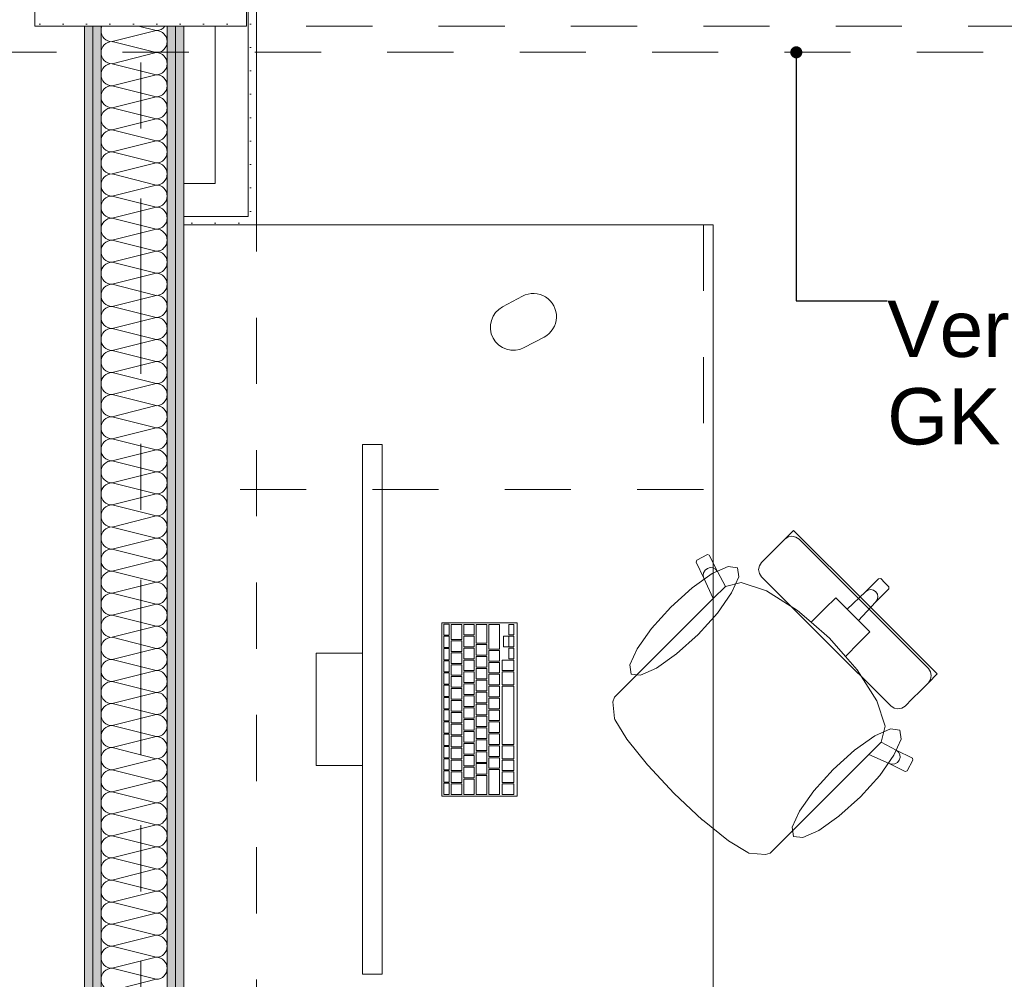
# Model space of a CAD drawing. Header units: metres. Extents: x -4 to 100, y -11 to 17.
# Tile 71 of 256: x 3.95 to 5.43, y 11.55 to 13. Entities that reach past the tile are written whole.
import ezdxf

# ---------------------------------------------------------------- set-up
doc = ezdxf.new("R2010")
doc.units = ezdxf.units.M
doc.header["$MEASUREMENT"] = 0
for name, pattern in [('Strichlinie doppelt', [0.546806, 0.264583, -0.105833, 0.070556, -0.105833]), ('Strichlinie eng', [0.115, 0.075, -0.04]), ('Untersicht', [0.1, 0.075, -0.025])]:
    doc.linetypes.add(name, pattern=pattern)
for name, color, linetype in [('152 - Bemaßung_ Beschriftung.Ausbau', 7, 'Continuous'), ('451 - Universal.Achsen Raster', 7, 'Continuous'), ('607 - Struktur.Stütze', 7, 'Continuous'), ('608 - Struktur.Träger', 7, 'Continuous'), ('650 - Abdeckung.Fußboden Aufbau', 7, 'Continuous'), ('Neubau_152 - Bemaßung_ Beschriftung.Ausbau', 7, 'Continuous'), ('Neubau_606 - Struktur.Wand Innen Ausbau', 7, 'Continuous'), ('Neubau_653 - Abdeckung.TB Verkofferung', 7, 'Continuous'), ('Neubau_701 - Einrichtung.Möbel', 7, 'Continuous')]:
    doc.layers.add(name, color=color, linetype=linetype)
doc.styles.add('ERSTELLTER_STIL_2', font='txt')
doc.dimstyles.new('ERSTELLTER_STIL__3', dxfattribs={"dimtxt": 0.1, "dimasz": 0.0532, "dimexe": 0.18, "dimexo": 0.0625, "dimgap": 0, "dimtad": 1, "dimzin": 0, "dimdsep": 46, "dimtxsty": 'ERSTELLTER_STIL_2', "dimblk": 'ARROWHEAD_2', "dimblk1": 'ARROWHEAD_2', "dimblk2": 'ARROWHEAD_2', "dimcen": 0.09, "dimse1": 1, "dimse2": 1, "dimclrd": 7, "dimclre": 7, "dimclrt": 7, "dimazin": 0, "dimtfac": 1, "dimtdec": 4, "dimtmove": 0, "dimatfit": 3, "dimfxl": 1, "dimtolj": 1, "dimtzin": 0, "dimarcsym": 0})
doc.dimstyles.new('ERSTELLTER_STIL__5', dxfattribs={"dimtxt": 0.1, "dimasz": 0.0532, "dimexe": 0.18, "dimexo": 0.0625, "dimgap": 0, "dimtad": 1, "dimtih": 1, "dimtoh": 1, "dimzin": 0, "dimdsep": 46, "dimtxsty": 'ERSTELLTER_STIL_2', "dimblk": 'ARROWHEAD_2', "dimblk1": 'ARROWHEAD_2', "dimblk2": 'ARROWHEAD_2', "dimcen": 0.09, "dimse1": 1, "dimse2": 1, "dimclrd": 7, "dimclre": 7, "dimclrt": 7, "dimazin": 0, "dimtfac": 1, "dimtdec": 4, "dimtmove": 0, "dimatfit": 3, "dimfxl": 1, "dimtolj": 1, "dimtzin": 0, "dimarcsym": 0})
doc.dimstyles.new('ERSTELLTER_STIL__8', dxfattribs={"dimtxt": 0.18, "dimasz": 0.03648, "dimexe": 0.18, "dimexo": 0.0625, "dimgap": 0, "dimtad": 0, "dimtih": 1, "dimtoh": 1, "dimdec": 4, "dimzin": 0, "dimdsep": 46, "dimcen": 0.09, "dimadec": 0, "dimazin": 0, "dimtfac": 1, "dimtdec": 4, "dimtmove": 0, "dimatfit": 3, "dimldrblk": 'ARROWHEAD_11', "dimfxl": 1, "dimtolj": 1, "dimtzin": 0, "dimarcsym": 0})
pattern_1 = [(45, (0, 0), (-0.01767767, 0.01767767), [0, -0.025])]

# ---------------------------------------------------------------- blocks, each defined once
blk = doc.blocks.new('*X29')
at = {"layer": 'Neubau_606 - Struktur.Wand Innen Ausbau', "color": 7, "linetype": 'Continuous', "lineweight": 5}
for p, q in [((4.1267, 12.99), (4.1533, 12.9833)), ((4.0867, 12.9667), (4.1533, 12.9833)), ((4.0867, 12.9667), (4.1533, 12.95)), ((4.0867, 12.9333), (4.1533, 12.95)), ((4.0867, 12.9333), (4.1533, 12.9167)), ((4.0867, 12.9), (4.1533, 12.9167)), ((4.0867, 12.9), (4.1533, 12.8833)), ((4.0867, 12.8667), (4.1533, 12.8833)), ((4.0867, 12.8667), (4.1533, 12.85)), ((4.0867, 12.8333), (4.1533, 12.85)), ((4.0867, 12.8333), (4.1533, 12.8167)), ((4.0867, 12.8), (4.1533, 12.8167)), ((4.0867, 12.8), (4.1533, 12.7833)), ((4.0867, 12.7667), (4.1533, 12.7833)), ((4.0867, 12.7667), (4.1533, 12.75)), ((4.0867, 12.7333), (4.1533, 12.75)), ((4.0867, 12.7333), (4.1533, 12.7167)), ((4.0867, 12.7), (4.1533, 12.7167)), ((4.0867, 12.7), (4.1533, 12.6833)), ((4.0867, 12.6667), (4.1533, 12.6833)), ((4.0867, 12.6667), (4.1533, 12.65)), ((4.0867, 12.6333), (4.1533, 12.65)), ((4.0867, 12.6333), (4.1533, 12.6167)), ((4.0867, 12.6), (4.1533, 12.6167)), ((4.0867, 12.6), (4.1533, 12.5833)), ((4.0867, 12.5667), (4.1533, 12.5833)), ((4.0867, 12.5667), (4.1533, 12.55)), ((4.0867, 12.5333), (4.1533, 12.55)), ((4.0867, 12.5333), (4.1533, 12.5167)), ((4.0867, 12.5), (4.1533, 12.5167)), ((4.0867, 12.5), (4.1533, 12.4833)), ((4.0867, 12.4667), (4.1533, 12.4833)), ((4.0867, 12.4667), (4.1533, 12.45)), ((4.0867, 12.4333), (4.1533, 12.45)), ((4.0867, 12.4333), (4.1533, 12.4167)), ((4.0867, 12.4), (4.1533, 12.4167)), ((4.0867, 12.4), (4.1533, 12.3833)), ((4.0867, 12.3667), (4.1533, 12.3833)), ((4.0867, 12.3667), (4.1533, 12.35)), ((4.0867, 12.3333), (4.1533, 12.35)), ((4.0867, 12.3333), (4.1533, 12.3167)), ((4.0867, 12.3), (4.1533, 12.3167)), ((4.0867, 12.3), (4.1533, 12.2833)), ((4.0867, 12.2667), (4.1533, 12.2833)), ((4.0867, 12.2667), (4.1533, 12.25)), ((4.0867, 12.2333), (4.1533, 12.25)), ((4.0867, 12.2333), (4.1533, 12.2167)), ((4.0867, 12.2), (4.1533, 12.2167)), ((4.0867, 12.2), (4.1533, 12.1833)), ((4.0867, 12.1667), (4.1533, 12.1833)), ((4.0867, 12.1667), (4.1533, 12.15)), ((4.0867, 12.1333), (4.1533, 12.15)), ((4.0867, 12.1333), (4.1533, 12.1167)), ((4.0867, 12.1), (4.1533, 12.1167)), ((4.0867, 12.1), (4.1533, 12.0833)), ((4.0867, 12.0667), (4.1533, 12.0833)), ((4.0867, 12.0667), (4.1533, 12.05)), ((4.0867, 12.0333), (4.1533, 12.05)), ((4.0867, 12.0333), (4.1533, 12.0167)), ((4.0867, 12), (4.1533, 12.0167)), ((4.0867, 12), (4.1533, 11.9833)), ((4.0867, 11.9667), (4.1533, 11.9833)), ((4.0867, 11.9667), (4.1533, 11.95)), ((4.0867, 11.9333), (4.1533, 11.95)), ((4.0867, 11.9333), (4.1533, 11.9167)), ((4.0867, 11.9), (4.1533, 11.9167)), ((4.0867, 11.9), (4.1533, 11.8833)), ((4.0867, 11.8667), (4.1533, 11.8833)), ((4.0867, 11.8667), (4.1533, 11.85)), ((4.0867, 11.8333), (4.1533, 11.85)), ((4.0867, 11.8333), (4.1533, 11.8167)), ((4.0867, 11.8), (4.1533, 11.8167)), ((4.0867, 11.8), (4.1533, 11.7833)), ((4.0867, 11.7667), (4.1533, 11.7833)), ((4.0867, 11.7667), (4.1533, 11.75)), ((4.0867, 11.7333), (4.1533, 11.75)), ((4.0867, 11.7333), (4.1533, 11.7167)), ((4.0867, 11.7), (4.1533, 11.7167)), ((4.0867, 11.7), (4.1533, 11.6833)), ((4.0867, 11.6667), (4.1533, 11.6833)), ((4.0867, 11.6667), (4.1533, 11.65)), ((4.0867, 11.6333), (4.1533, 11.65)), ((4.0867, 11.6333), (4.1533, 11.6167)), ((4.0867, 11.6), (4.1533, 11.6167)), ((4.0867, 11.6), (4.1533, 11.5833)), ((4.0867, 11.5667), (4.1533, 11.5833)), ((4.0867, 11.5667), (4.1533, 11.55)), ((4.0867, 11.5333), (4.1533, 11.55))]:
    blk.add_line(p, q, dxfattribs=at)
for centre, start, end in [((4.0867, 12.9833), 156.4883, 180), ((4.1533, 13), 270, 323.0538), ((4.0867, 12.9833), 180, 270), ((4.1533, 12.9667), 0, 90), ((4.0867, 12.95), 90, 180), ((4.1533, 12.9667), 270, 0), ((4.0867, 12.95), 180, 270), ((4.1533, 12.9333), 0, 90), ((4.0867, 12.9167), 90, 180), ((4.1533, 12.9333), 270, 0), ((4.0867, 12.9167), 180, 270), ((4.1533, 12.9), 0, 90), ((4.0867, 12.8833), 90, 180), ((4.1533, 12.9), 270, 0), ((4.0867, 12.8833), 180, 270), ((4.1533, 12.8667), 0, 90), ((4.0867, 12.85), 90, 180), ((4.1533, 12.8667), 270, 0), ((4.0867, 12.85), 180, 270), ((4.1533, 12.8333), 0, 90), ((4.0867, 12.8167), 90, 180), ((4.1533, 12.8333), 270, 0), ((4.0867, 12.8167), 180, 270), ((4.1533, 12.8), 0, 90), ((4.0867, 12.7833), 90, 180), ((4.1533, 12.8), 270, 0), ((4.0867, 12.7833), 180, 270), ((4.1533, 12.7667), 0, 90), ((4.0867, 12.75), 90, 180), ((4.1533, 12.7667), 270, 0), ((4.0867, 12.75), 180, 270), ((4.1533, 12.7333), 0, 90), ((4.0867, 12.7167), 90, 180), ((4.1533, 12.7333), 270, 0), ((4.0867, 12.7167), 180, 270), ((4.1533, 12.7), 0, 90), ((4.0867, 12.6833), 90, 180), ((4.1533, 12.7), 270, 0), ((4.0867, 12.6833), 180, 270), ((4.1533, 12.6667), 0, 90), ((4.0867, 12.65), 90, 180), ((4.1533, 12.6667), 270, 0), ((4.0867, 12.65), 180, 270), ((4.1533, 12.6333), 0, 90), ((4.0867, 12.6167), 90, 180), ((4.1533, 12.6333), 270, 0), ((4.0867, 12.6167), 180, 270), ((4.1533, 12.6), 0, 90), ((4.0867, 12.5833), 90, 180), ((4.1533, 12.6), 270, 0), ((4.0867, 12.5833), 180, 270), ((4.1533, 12.5667), 0, 90), ((4.0867, 12.55), 90, 180), ((4.1533, 12.5667), 270, 0), ((4.0867, 12.55), 180, 270), ((4.1533, 12.5333), 0, 90), ((4.0867, 12.5167), 90, 180), ((4.1533, 12.5333), 270, 0), ((4.0867, 12.5167), 180, 270), ((4.1533, 12.5), 0, 90), ((4.0867, 12.4833), 90, 180), ((4.1533, 12.5), 270, 0), ((4.0867, 12.4833), 180, 270), ((4.1533, 12.4667), 0, 90), ((4.0867, 12.45), 90, 180), ((4.1533, 12.4667), 270, 0), ((4.0867, 12.45), 180, 270), ((4.1533, 12.4333), 0, 90), ((4.0867, 12.4167), 90, 180), ((4.1533, 12.4333), 270, 0), ((4.0867, 12.4167), 180, 270), ((4.1533, 12.4), 0, 90), ((4.0867, 12.3833), 90, 180), ((4.1533, 12.4), 270, 0), ((4.0867, 12.3833), 180, 270), ((4.1533, 12.3667), 0, 90), ((4.0867, 12.35), 90, 180), ((4.1533, 12.3667), 270, 0), ((4.0867, 12.35), 180, 270), ((4.1533, 12.3333), 0, 90), ((4.0867, 12.3167), 90, 180), ((4.1533, 12.3333), 270, 0), ((4.0867, 12.3167), 180, 270), ((4.1533, 12.3), 0, 90), ((4.0867, 12.2833), 90, 180), ((4.1533, 12.3), 270, 0), ((4.0867, 12.2833), 180, 270), ((4.1533, 12.2667), 0, 90), ((4.0867, 12.25), 90, 180), ((4.1533, 12.2667), 270, 0), ((4.0867, 12.25), 180, 270), ((4.1533, 12.2333), 0, 90), ((4.0867, 12.2167), 90, 180), ((4.1533, 12.2333), 270, 0), ((4.0867, 12.2167), 180, 270), ((4.1533, 12.2), 0, 90), ((4.0867, 12.1833), 90, 180), ((4.1533, 12.2), 270, 0), ((4.0867, 12.1833), 180, 270), ((4.1533, 12.1667), 0, 90), ((4.0867, 12.15), 90, 180), ((4.1533, 12.1667), 270, 0), ((4.0867, 12.15), 180, 270), ((4.1533, 12.1333), 0, 90), ((4.0867, 12.1167), 90, 180), ((4.1533, 12.1333), 270, 0), ((4.0867, 12.1167), 180, 270), ((4.1533, 12.1), 0, 90), ((4.0867, 12.0833), 90, 180), ((4.1533, 12.1), 270, 0), ((4.0867, 12.0833), 180, 270), ((4.1533, 12.0667), 0, 90), ((4.0867, 12.05), 90, 180), ((4.1533, 12.0667), 270, 0), ((4.0867, 12.05), 180, 270), ((4.1533, 12.0333), 0, 90), ((4.0867, 12.0167), 90, 180), ((4.1533, 12.0333), 270, 0), ((4.0867, 12.0167), 180, 270), ((4.1533, 12), 0, 90), ((4.0867, 11.9833), 90, 180), ((4.1533, 12), 270, 0), ((4.0867, 11.9833), 180, 270), ((4.1533, 11.9667), 0, 90), ((4.0867, 11.95), 90, 180), ((4.1533, 11.9667), 270, 0), ((4.0867, 11.95), 180, 270), ((4.1533, 11.9333), 0, 90), ((4.0867, 11.9167), 90, 180), ((4.1533, 11.9333), 270, 0), ((4.0867, 11.9167), 180, 270), ((4.1533, 11.9), 0, 90), ((4.0867, 11.8833), 90, 180), ((4.1533, 11.9), 270, 0), ((4.0867, 11.8833), 180, 270), ((4.1533, 11.8667), 0, 90), ((4.0867, 11.85), 90, 180), ((4.1533, 11.8667), 270, 0), ((4.0867, 11.85), 180, 270), ((4.1533, 11.8333), 0, 90), ((4.0867, 11.8167), 90, 180), ((4.1533, 11.8333), 270, 0), ((4.0867, 11.8167), 180, 270), ((4.1533, 11.8), 0, 90), ((4.0867, 11.7833), 90, 180), ((4.1533, 11.8), 270, 0), ((4.0867, 11.7833), 180, 270), ((4.1533, 11.7667), 0, 90), ((4.0867, 11.75), 90, 180), ((4.1533, 11.7667), 270, 0), ((4.0867, 11.75), 180, 270), ((4.1533, 11.7333), 0, 90), ((4.0867, 11.7167), 90, 180), ((4.1533, 11.7333), 270, 0), ((4.0867, 11.7167), 180, 270), ((4.1533, 11.7), 0, 90), ((4.0867, 11.6833), 90, 180), ((4.1533, 11.7), 270, 0), ((4.0867, 11.6833), 180, 270), ((4.1533, 11.6667), 0, 90), ((4.0867, 11.65), 90, 180), ((4.1533, 11.6667), 270, 0), ((4.0867, 11.65), 180, 270), ((4.1533, 11.6333), 0, 90), ((4.0867, 11.6167), 90, 180), ((4.1533, 11.6333), 270, 0), ((4.0867, 11.6167), 180, 270), ((4.1533, 11.6), 0, 90), ((4.0867, 11.5833), 90, 180), ((4.1533, 11.6), 270, 0), ((4.0867, 11.5833), 180, 270), ((4.1533, 11.5667), 0, 90), ((4.0867, 11.55), 90, 180), ((4.1533, 11.5667), 270, 0), ((4.0867, 11.55), 180, 270)]:
    blk.add_arc(centre, 0.0167, start, end, dxfattribs=at)
blk = doc.blocks.new('ARROWHEAD_11')
at = {"color": 0, "linetype": 'Continuous', "lineweight": 0}
blk.add_line((0, 0), (-1, 0), dxfattribs=at)
at = {"color": 0, "linetype": 'Continuous', "lineweight": 0, "const_width": 0.25, "flags": 128}
blk.add_lwpolyline([(-0.125, 0, 1), (0.125, 0, 1)], format="xyb", close=True, dxfattribs=at)
blk = doc.blocks.new('*D318')
at = {"layer": '152 - Bemaßung_ Beschriftung.Ausbau', "color": 7, "linetype": 'Continuous', "lineweight": 5}
for p, q in [((0.225, 15.3025), (0.225, 15.4075)), ((0.2452, 15.39), (0.2048, 15.32)), ((4.0652, 15.39), (4.0248, 15.32)), ((-0.015, 15.355), (0.225, 15.355)), ((0.225, 15.355), (4.045, 15.355))]:
    blk.add_line(p, q, dxfattribs=at)
at = {"layer": '152 - Bemaßung_ Beschriftung.Ausbau', "color": 7, "lineweight": 5, "char_height": 0.1, "attachment_point": 7, "style": 'ERSTELLTER_STIL_2'}
for s, insert in [('\\A1;{\\pql;\\fArial|b0|i0|c0|p38;3,82}', (1.9261, 15.375)), ('\\A1;{\\pql;\\fArial|b0|i0|c0|p38;15}', (3.873, 15.375))]:
    blk.add_mtext(s, dxfattribs=dict(at, insert=insert))
blk = doc.blocks.new('ARROWHEAD_2')
at = {"color": 0, "linetype": 'Continuous', "lineweight": 0}
for p, q in [((-0.378, -0.655), (0.378, 0.655)), ((0, 0), (-1, 0))]:
    blk.add_line(p, q, dxfattribs=at)
blk = doc.blocks.new('*D319')
at = {"layer": '152 - Bemaßung_ Beschriftung.Ausbau', "color": 7, "linetype": 'Continuous', "lineweight": 5}
for p, q in [((4.045, 15.3025), (4.045, 15.4075)), ((4.0652, 15.39), (4.0248, 15.32)), ((4.2152, 15.39), (4.1748, 15.32)), ((0.225, 15.355), (4.045, 15.355)), ((4.045, 15.355), (4.195, 15.355))]:
    blk.add_line(p, q, dxfattribs=at)
blk = doc.blocks.new('*D320')
at = {"layer": '152 - Bemaßung_ Beschriftung.Ausbau', "color": 7, "linetype": 'Continuous', "lineweight": 5}
for p, q in [((4.195, 15.3025), (4.195, 15.4075)), ((7.645, 15.3025), (7.645, 15.4075)), ((4.2152, 15.39), (4.1748, 15.32)), ((7.6652, 15.39), (7.6248, 15.32)), ((4.045, 15.355), (4.195, 15.355)), ((4.195, 15.355), (7.645, 15.355)), ((7.645, 15.355), (7.795, 15.355))]:
    blk.add_line(p, q, dxfattribs=at)
at = {"layer": '152 - Bemaßung_ Beschriftung.Ausbau', "color": 7, "lineweight": 5, "char_height": 0.1, "attachment_point": 7, "style": 'ERSTELLTER_STIL_2'}
for s, insert in [('\\A1;{\\pql;\\fArial|b0|i0|c0|p38;3,45}', (5.7111, 15.375)), ('\\A1;{\\pql;\\fArial|b0|i0|c0|p38;15}', (7.473, 15.375))]:
    blk.add_mtext(s, dxfattribs=dict(at, insert=insert))
blk = doc.blocks.new('*D424')
at = {"layer": '152 - Bemaßung_ Beschriftung.Ausbau', "color": 7, "linetype": 'Continuous', "lineweight": 5}
for p, q in [((-1.71, 13.4752), (-1.64, 13.4348)), ((-1.675, 8.2275), (-1.675, 13.455)), ((-1.71, 8.2477), (-1.64, 8.2073)), ((-1.6225, 8.2275), (-1.7275, 8.2275)), ((-1.675, 8.0775), (-1.675, 8.2275))]:
    blk.add_line(p, q, dxfattribs=at)
at = {"layer": '152 - Bemaßung_ Beschriftung.Ausbau', "color": 7, "lineweight": 5, "insert": (-1.6756, 10.6581), "char_height": 0.1, "attachment_point": 7, "rotation": 90, "style": 'ERSTELLTER_STIL_2'}
blk.add_mtext('\\A1;{\\pql;\\fArial|b0|i0|c0|p38;5,22\\fArial|b0|i0|c0|p38;\\A1{\\H.66x;\\S75^  ;}}', dxfattribs=at)

msp = doc.modelspace()

# ---------------------------------------------------------------- hatches: boundary and pattern name
at = {"layer": '607 - Struktur.Stütze', "linetype": 'Continuous', "lineweight": 0, "true_color": 0x000000}
h = msp.add_hatch(dxfattribs=at)
h.set_pattern_fill('Gips_0001', color=18, style=0, pattern_type=2)
h.set_pattern_definition(pattern_1)
h.paths.add_polyline_path([(3.97, 12.99), (4.29, 12.99), (4.29, 13.445), (4.28, 13.445), (4.28, 13), (3.98, 13), (3.98, 13.445), (3.97, 13.445)])
at = {"layer": 'Neubau_606 - Struktur.Wand Innen Ausbau', "linetype": 'Continuous', "lineweight": 0, "true_color": 0x000000}
h = msp.add_hatch(dxfattribs=at)
h.set_pattern_fill('Gips_0001', color=18, style=0, pattern_type=2)
h.set_pattern_definition(pattern_1)
h.paths.add_polyline_path([(4.305, 12.7025), (4.305, 13.445), (4.2925, 13.445), (4.2925, 12.7025)])
h = msp.add_hatch(dxfattribs=at)
h.set_pattern_fill('Gips_0001', color=18, style=0, pattern_type=2)
h.set_pattern_definition(pattern_1)
h.paths.add_polyline_path([(4.045, 12.99), (4.045, 8.6), (4.0575, 8.6), (4.0575, 12.99)])
h = msp.add_hatch(dxfattribs=at)
h.set_pattern_fill('Gips_0001', color=18, style=0, pattern_type=2)
h.set_pattern_definition(pattern_1)
h.paths.add_polyline_path([(4.07, 12.99), (4.0575, 12.99), (4.0575, 8.6), (4.07, 8.6)])
h = msp.add_hatch(dxfattribs=at)
h.set_pattern_fill('Gips_0001', color=18, style=0, pattern_type=2)
h.set_pattern_definition(pattern_1)
h.paths.add_polyline_path([(4.17, 8.6), (4.1825, 8.6), (4.1825, 12.99), (4.17, 12.99)])
h = msp.add_hatch(dxfattribs=at)
h.set_pattern_fill('Gips_0001', color=18, style=0, pattern_type=2)
h.set_pattern_definition(pattern_1)
h.paths.add_polyline_path([(4.1825, 12.99), (4.1825, 8.6), (4.195, 8.6), (4.195, 12.99)])
h = msp.add_hatch(dxfattribs=at)
h.set_pattern_fill('Gips_0001', color=18, style=0, pattern_type=2)
h.set_pattern_definition(pattern_1)
h.paths.add_polyline_path([(4.2925, 12.7025), (4.195, 12.7025), (4.195, 12.69), (4.2925, 12.69)])
h = msp.add_hatch(dxfattribs=at)
h.set_pattern_fill('Gips_0001', color=18, style=0, pattern_type=2)
h.set_pattern_definition(pattern_1)
h.paths.add_polyline_path([(4.2925, 12.69), (4.305, 12.69), (4.2925, 12.7025)])
h = msp.add_hatch(dxfattribs=at)
h.set_pattern_fill('Gips_0001', color=18, style=0, pattern_type=2)
h.set_pattern_definition(pattern_1)
h.paths.add_polyline_path([(4.2925, 12.7025), (4.305, 12.69), (4.305, 12.7025)])

# ---------------------------------------------------------------- linework, layer by layer
at = {"layer": '451 - Universal.Achsen Raster', "color": 160, "linetype": 'Strichlinie doppelt', "lineweight": 9, "true_color": 0x3232ff}
msp.add_line((4.13, -10.585), (4.13, 16.355), dxfattribs=at)
at = {"layer": '607 - Struktur.Stütze', "color": 7, "linetype": 'Continuous', "lineweight": 5, "flags": 128}
msp.add_lwpolyline([(3.97, 13.445), (3.97, 12.99), (4.29, 12.99), (4.29, 13.445)], dxfattribs=at)
at = {"layer": '608 - Struktur.Träger', "color": 7, "linetype": 'Untersicht', "lineweight": 13}
msp.add_line((0.38, 12.99), (11.48, 12.99), dxfattribs=at)
at = {"layer": '650 - Abdeckung.Fußboden Aufbau', "color": 7, "linetype": 'Continuous', "lineweight": 13, "flags": 128}
for points in [[(4.045, 8.2275), (4.045, 12.99), (3.97, 12.99), (3.97, 13.445), (0.69, 13.445), (0.69, 12.99), (0.37, 12.99), (0.37, 13.445), (0.235, 13.445), (0.235, 8.51)], [(7.57, 8.2275), (7.57, 8.51), (7.645, 8.51), (7.645, 12.99), (7.57, 12.99), (7.57, 13.445), (4.29, 13.445), (4.29, 12.99), (4.195, 12.99)], [(4.195, 12.99), (4.195, 8.2275), (5.41, 8.2275)]]:
    msp.add_lwpolyline(points, dxfattribs=at)
at = {"layer": 'Neubau_606 - Struktur.Wand Innen Ausbau', "color": 1, "linetype": 'Continuous', "lineweight": 5}
for p, q in [((4.2925, 12.7525), (4.2925, 13.445)), ((4.2925, 12.7025), (4.2925, 12.7525)), ((4.195, 12.7025), (4.2425, 12.7025)), ((4.2425, 12.7025), (4.2925, 12.7025)), ((4.2425, 12.7025), (4.2925, 12.7025))]:
    msp.add_line(p, q, dxfattribs=at)
at = {"layer": 'Neubau_606 - Struktur.Wand Innen Ausbau', "color": 1, "linetype": 'Continuous', "lineweight": 9}
for p, q in [((4.0575, 12.99), (4.0575, 8.6)), ((4.1825, 12.99), (4.1825, 8.6))]:
    msp.add_line(p, q, dxfattribs=at)
at = {"layer": 'Neubau_606 - Struktur.Wand Innen Ausbau', "color": 1, "linetype": 'Continuous', "lineweight": 13}
for p, q in [((4.07, 12.99), (4.07, 8.6)), ((4.17, 12.99), (4.17, 8.6))]:
    msp.add_line(p, q, dxfattribs=at)
at = {"layer": 'Neubau_606 - Struktur.Wand Innen Ausbau', "color": 1, "linetype": 'Continuous', "lineweight": 5, "flags": 128}
for points in [[(4.305, 12.69), (4.305, 13.445)], [(4.2425, 12.99), (4.2425, 12.7525)], [(4.2425, 12.7525), (4.195, 12.7525)], [(4.195, 12.7025), (4.195, 12.7525)], [(4.195, 12.69), (4.2925, 12.69)], [(4.305, 12.69), (4.2925, 12.69)]]:
    msp.add_lwpolyline(points, dxfattribs=at)
at = {"layer": 'Neubau_606 - Struktur.Wand Innen Ausbau', "color": 1, "linetype": 'Continuous', "lineweight": 13, "flags": 128}
for points in [[(4.045, 12.99), (4.045, 8.6)], [(4.195, 12.7025), (4.195, 12.99)], [(4.195, 8.6), (4.195, 12.69)]]:
    msp.add_lwpolyline(points, dxfattribs=at)
at = {"layer": 'Neubau_653 - Abdeckung.TB Verkofferung', "color": 1, "linetype": 'Untersicht', "lineweight": 9}
for p, q in [((0.7025, 12.9505), (11.25, 12.9505)), ((4.195, 8.6495), (4.195, 12.69)), ((4.305, 12.69), (4.195, 12.69)), ((4.305, 8.6495), (4.305, 12.69))]:
    msp.add_line(p, q, dxfattribs=at)
at = {"layer": 'Neubau_701 - Einrichtung.Möbel', "color": 1, "linetype": 'Strichlinie eng', "lineweight": 5}
for p, q in [((4.98, 12.69), (4.98, 12.29)), ((4.98, 12.29), (4.195, 12.29))]:
    msp.add_line(p, q, dxfattribs=at)
at = {"layer": 'Neubau_701 - Einrichtung.Möbel', "color": 1, "linetype": 'Continuous', "lineweight": 5}
for p, q in [((5.111, 12.2229), (5.1163, 12.2282)), ((5.1163, 12.2282), (5.2247, 12.1197)), ((5.1006, 12.2125), (5.1031, 12.215)), ((5.1031, 12.215), (5.1086, 12.2205)), ((5.108, 12.2183), (5.1031, 12.215)), ((5.1139, 12.2194), (5.108, 12.2183)), ((5.1086, 12.2205), (5.111, 12.2229)), ((5.1197, 12.2182), (5.1139, 12.2194)), ((5.1247, 12.2149), (5.1197, 12.2182)), ((5.2223, 12.1173), (5.1247, 12.2149)), ((5.0761, 12.188), (5.0935, 12.2054)), ((5.0935, 12.2054), (5.1006, 12.2125)), ((4.9689, 12.1801), (4.9699, 12.1831)), ((4.9699, 12.1831), (4.986, 12.1916)), ((4.986, 12.1916), (4.989, 12.1907)), ((4.989, 12.1907), (5.0011, 12.1663)), ((5.0703, 12.1822), (5.0761, 12.188)), ((4.9809, 12.1558), (4.9689, 12.1801)), ((4.9804, 12.1643), (4.9826, 12.1681)), ((4.9826, 12.1681), (4.9861, 12.1709)), ((4.9861, 12.1709), (4.9903, 12.1722)), ((4.9903, 12.1722), (4.9947, 12.1718)), ((4.9947, 12.1718), (4.9984, 12.1697)), ((4.9984, 12.1697), (5.0011, 12.1663)), ((5.0635, 12.169), (5.0646, 12.1749)), ((5.0646, 12.1632), (5.0635, 12.169)), ((5.0646, 12.1749), (5.0679, 12.1798)), ((5.0679, 12.1798), (5.0703, 12.1822)), ((4.9798, 12.16), (4.9804, 12.1643)), ((4.9809, 12.1558), (4.9798, 12.16)), ((4.9947, 12.1251), (4.9809, 12.1558)), ((5.0011, 12.1663), (5.0134, 12.1436)), ((5.068, 12.1582), (5.0646, 12.1632)), ((5.1656, 12.0606), (5.068, 12.1582)), ((5.2248, 12.1353), (5.2447, 12.1552)), ((5.2447, 12.1552), (5.2479, 12.1553)), ((5.2479, 12.1553), (5.2541, 12.1491)), ((5.0132, 12.1435), (4.9947, 12.1251)), ((5.0132, 12.1435), (5.0134, 12.1436)), ((5.0134, 12.1436), (5.0373, 12.1497)), ((5.0373, 12.1497), (5.0756, 12.137)), ((5.2285, 12.1378), (5.2328, 12.1388)), ((5.2328, 12.1388), (5.2371, 12.138)), ((5.2403, 12.1198), (5.2602, 12.1397)), ((5.2603, 12.1429), (5.2541, 12.1491)), ((5.2602, 12.1397), (5.2603, 12.1429)), ((4.882, 12.0123), (4.9947, 12.1251)), ((5.0756, 12.137), (5.1224, 12.1074)), ((5.1637, 12.1104), (5.1799, 12.1265)), ((5.1799, 12.1265), (5.197, 12.1093)), ((5.197, 12.1093), (5.2248, 12.1353)), ((5.2248, 12.1353), (5.2285, 12.1378)), ((5.2371, 12.138), (5.2406, 12.1356)), ((5.2403, 12.1198), (5.2428, 12.1235)), ((5.243, 12.1321), (5.2406, 12.1356)), ((5.2428, 12.1235), (5.2438, 12.1278)), ((5.2438, 12.1278), (5.243, 12.1321)), ((5.1429, 12.0895), (5.1637, 12.1104)), ((5.197, 12.1093), (5.2057, 12.1007)), ((5.2144, 12.092), (5.2403, 12.1198)), ((5.2223, 12.1173), (5.3199, 12.0197)), ((5.3332, 12.0113), (5.2247, 12.1197)), ((5.1224, 12.1074), (5.1429, 12.0895)), ((5.2144, 12.092), (5.2057, 12.1007)), ((5.1429, 12.0895), (5.1704, 12.0654)), ((5.2315, 12.0749), (5.2144, 12.092)), ((5.1945, 12.0378), (5.1704, 12.0654)), ((5.2154, 12.0587), (5.2315, 12.0749)), ((5.1656, 12.0606), (5.2632, 11.963)), ((5.1945, 12.0378), (5.2154, 12.0587)), ((5.2124, 12.0174), (5.1945, 12.0378)), ((5.3199, 12.0197), (5.3233, 12.0147)), ((4.8625, 11.9928), (4.882, 12.0123)), ((5.242, 11.9706), (5.2124, 12.0174)), ((5.3233, 12.0147), (5.3244, 12.0089)), ((5.3244, 12.0089), (5.3233, 12.003)), ((5.3255, 12.0036), (5.3279, 12.006)), ((5.3279, 12.006), (5.3332, 12.0113)), ((4.8458, 11.9761), (4.8625, 11.9928)), ((5.3104, 11.9885), (5.3175, 11.9956)), ((5.3175, 11.9956), (5.32, 11.9981)), ((5.32, 11.9981), (5.3255, 12.0036)), ((5.3233, 12.003), (5.32, 11.9981)), ((4.8434, 11.9691), (4.8458, 11.9761)), ((5.293, 11.9711), (5.3104, 11.9885)), ((4.8458, 11.9439), (4.8434, 11.9691)), ((5.2547, 11.9323), (5.242, 11.9706)), ((5.2632, 11.963), (5.2682, 11.9596)), ((5.2799, 11.9596), (5.2848, 11.9629)), ((5.2848, 11.9629), (5.2872, 11.9653)), ((5.2872, 11.9653), (5.293, 11.9711)), ((5.2682, 11.9596), (5.274, 11.9585)), ((5.274, 11.9585), (5.2799, 11.9596)), ((4.8464, 11.9424), (4.8458, 11.9439)), ((4.8642, 11.913), (4.8464, 11.9424)), ((5.2486, 11.9084), (5.2547, 11.9323)), ((4.8957, 11.8739), (4.8642, 11.913)), ((5.2485, 11.9082), (5.2301, 11.8897)), ((5.2485, 11.9082), (5.2486, 11.9084)), ((5.2713, 11.896), (5.2486, 11.9084)), ((5.1173, 11.7769), (5.2301, 11.8897)), ((5.2301, 11.8897), (5.2608, 11.8759)), ((5.2747, 11.8934), (5.2713, 11.896)), ((5.2957, 11.884), (5.2713, 11.896)), ((5.2768, 11.8897), (5.2747, 11.8934)), ((5.2772, 11.8853), (5.2768, 11.8897)), ((4.8961, 11.8733), (4.8957, 11.8739)), ((4.9359, 11.8309), (4.8961, 11.8733)), ((5.2608, 11.8759), (5.265, 11.8748)), ((5.2608, 11.8759), (5.2851, 11.8639)), ((5.265, 11.8748), (5.2693, 11.8754)), ((5.2693, 11.8754), (5.2732, 11.8776)), ((5.2732, 11.8776), (5.2759, 11.8811)), ((5.2759, 11.8811), (5.2772, 11.8853)), ((5.2881, 11.8649), (5.2966, 11.881)), ((5.2966, 11.881), (5.2957, 11.884)), ((5.2851, 11.8639), (5.2881, 11.8649)), ((4.9359, 11.8309), (4.9783, 11.7911)), ((4.9783, 11.7911), (4.9789, 11.7907)), ((4.9789, 11.7907), (5.018, 11.7592)), ((5.0978, 11.7575), (5.1173, 11.7769)), ((5.018, 11.7592), (5.0474, 11.7414)), ((5.0811, 11.7407), (5.0978, 11.7575)), ((5.0474, 11.7414), (5.0489, 11.7408)), ((5.0489, 11.7408), (5.0741, 11.7384)), ((5.0741, 11.7384), (5.0811, 11.7407))]:
    msp.add_line(p, q, dxfattribs=at)
at = {"layer": 'Neubau_701 - Einrichtung.Möbel', "color": 1, "linetype": 'Continuous', "lineweight": 5, "flags": 128}
for points in [[(4.195, 10.69), (4.195, 12.69), (4.995, 12.69), (4.995, 11.49), (6.395, 11.49), (6.395, 10.69)], [(4.4949, 11.5578), (4.4949, 12.3578), (4.4649, 12.3578), (4.4649, 11.5578)], [(4.9306, 12.1122), (4.9629, 12.1414), (4.9935, 12.163), (5.0176, 12.1737), (5.0316, 12.1719), (5.0334, 12.1579), (5.0227, 12.1338), (5.0011, 12.1032), (4.9719, 12.0709), (4.9396, 12.0417), (4.909, 12.0201), (4.8849, 12.0094), (4.8709, 12.0112), (4.8691, 12.0252), (4.8798, 12.0494), (4.9014, 12.0799)], [(4.6989, 11.8268), (4.6989, 12.0888), (4.5849, 12.0888), (4.5849, 11.8268)], [(4.5959, 12.0783), (4.5959, 12.0866), (4.5957, 12.0868), (4.5881, 12.0868), (4.5879, 12.0866), (4.5879, 12.07), (4.5881, 12.0698), (4.5957, 12.0698), (4.5959, 12.07)], [(4.6149, 12.0748), (4.6149, 12.0861), (4.6147, 12.0863), (4.5991, 12.0863), (4.5989, 12.0861), (4.5989, 12.0635), (4.5991, 12.0633), (4.6147, 12.0633), (4.6149, 12.0635)], [(4.6339, 12.0783), (4.6339, 12.0861), (4.6337, 12.0863), (4.6181, 12.0863), (4.6179, 12.0861), (4.6179, 12.0705), (4.6181, 12.0703), (4.6337, 12.0703), (4.6339, 12.0705)], [(4.6529, 12.0721), (4.6529, 12.0861), (4.6527, 12.0863), (4.6371, 12.0863), (4.6369, 12.0861), (4.6369, 12.058), (4.6371, 12.0578), (4.6527, 12.0578), (4.6529, 12.058)], [(4.6719, 12.0676), (4.6719, 12.0861), (4.6717, 12.0863), (4.6561, 12.0863), (4.6559, 12.0861), (4.6559, 12.049), (4.6561, 12.0488), (4.6717, 12.0488), (4.6719, 12.049)], [(4.6939, 12.0783), (4.6939, 12.0861), (4.6937, 12.0863), (4.6861, 12.0863), (4.6859, 12.0861), (4.6859, 12.0705), (4.6861, 12.0703), (4.6937, 12.0703), (4.6939, 12.0705)], [(4.5959, 12.0598), (4.5959, 12.0681), (4.5957, 12.0683), (4.5881, 12.0683), (4.5879, 12.0681), (4.5879, 12.0515), (4.5881, 12.0513), (4.5957, 12.0513), (4.5959, 12.0515)], [(4.6339, 12.0603), (4.6339, 12.0681), (4.6337, 12.0683), (4.6181, 12.0683), (4.6179, 12.0681), (4.6179, 12.0525), (4.6181, 12.0523), (4.6337, 12.0523), (4.6339, 12.0525)], [(4.6859, 12.0603), (4.6859, 12.0681), (4.6857, 12.0683), (4.6781, 12.0683), (4.6779, 12.0681), (4.6779, 12.0525), (4.6781, 12.0523), (4.6857, 12.0523), (4.6859, 12.0525)], [(4.6939, 12.0603), (4.6939, 12.0681), (4.6937, 12.0683), (4.6861, 12.0683), (4.6859, 12.0681), (4.6859, 12.0525), (4.6861, 12.0523), (4.6937, 12.0523), (4.6939, 12.0525)], [(4.5959, 12.0413), (4.5959, 12.0496), (4.5957, 12.0498), (4.5881, 12.0498), (4.5879, 12.0496), (4.5879, 12.033), (4.5881, 12.0328), (4.5957, 12.0328), (4.5959, 12.033)], [(4.6149, 12.0533), (4.6149, 12.0611), (4.6147, 12.0613), (4.5991, 12.0613), (4.5989, 12.0611), (4.5989, 12.0455), (4.5991, 12.0453), (4.6147, 12.0453), (4.6149, 12.0455)], [(4.6339, 12.0423), (4.6339, 12.0501), (4.6337, 12.0503), (4.6181, 12.0503), (4.6179, 12.0501), (4.6179, 12.0345), (4.6181, 12.0343), (4.6337, 12.0343), (4.6339, 12.0345)], [(4.6529, 12.0478), (4.6529, 12.0556), (4.6527, 12.0558), (4.6371, 12.0558), (4.6369, 12.0556), (4.6369, 12.04), (4.6371, 12.0398), (4.6527, 12.0398), (4.6529, 12.04)], [(4.6939, 12.0423), (4.6939, 12.0501), (4.6937, 12.0503), (4.6861, 12.0503), (4.6859, 12.0501), (4.6859, 12.0345), (4.6861, 12.0343), (4.6937, 12.0343), (4.6939, 12.0345)], [(4.4649, 12.0428), (4.3949, 12.0428), (4.3949, 11.8728), (4.4649, 11.8728)], [(4.6149, 12.0353), (4.6149, 12.0431), (4.6147, 12.0433), (4.5991, 12.0433), (4.5989, 12.0431), (4.5989, 12.0275), (4.5991, 12.0273), (4.6147, 12.0273), (4.6149, 12.0275)], [(4.6529, 12.0298), (4.6529, 12.0376), (4.6527, 12.0378), (4.6371, 12.0378), (4.6369, 12.0376), (4.6369, 12.022), (4.6371, 12.0218), (4.6527, 12.0218), (4.6529, 12.022)], [(4.6719, 12.0388), (4.6719, 12.0466), (4.6717, 12.0468), (4.6561, 12.0468), (4.6559, 12.0466), (4.6559, 12.031), (4.6561, 12.0308), (4.6717, 12.0308), (4.6719, 12.031)], [(4.5959, 12.0228), (4.5959, 12.0311), (4.5957, 12.0313), (4.5881, 12.0313), (4.5879, 12.0311), (4.5879, 12.0145), (4.5881, 12.0143), (4.5957, 12.0143), (4.5959, 12.0145)], [(4.6149, 12.0173), (4.6149, 12.0251), (4.6147, 12.0253), (4.5991, 12.0253), (4.5989, 12.0251), (4.5989, 12.0095), (4.5991, 12.0093), (4.6147, 12.0093), (4.6149, 12.0095)], [(4.6339, 12.0243), (4.6339, 12.0321), (4.6337, 12.0323), (4.6181, 12.0323), (4.6179, 12.0321), (4.6179, 12.0165), (4.6181, 12.0163), (4.6337, 12.0163), (4.6339, 12.0165)], [(4.6529, 12.0118), (4.6529, 12.0196), (4.6527, 12.0198), (4.6371, 12.0198), (4.6369, 12.0196), (4.6369, 12.004), (4.6371, 12.0038), (4.6527, 12.0038), (4.6529, 12.004)], [(4.6719, 12.0208), (4.6719, 12.0286), (4.6717, 12.0288), (4.6561, 12.0288), (4.6559, 12.0286), (4.6559, 12.013), (4.6561, 12.0128), (4.6717, 12.0128), (4.6719, 12.013)], [(4.6939, 12.0243), (4.6939, 12.0321), (4.6937, 12.0323), (4.6761, 12.0323), (4.6759, 12.0321), (4.6759, 12.0165), (4.6761, 12.0163), (4.6937, 12.0163), (4.6939, 12.0165)], [(4.5959, 12.0043), (4.5959, 12.0126), (4.5957, 12.0128), (4.5881, 12.0128), (4.5879, 12.0126), (4.5879, 11.996), (4.5881, 11.9958), (4.5957, 11.9958), (4.5959, 11.996)], [(4.6149, 11.9993), (4.6149, 12.0071), (4.6147, 12.0073), (4.5991, 12.0073), (4.5989, 12.0071), (4.5989, 11.9915), (4.5991, 11.9913), (4.6147, 11.9913), (4.6149, 11.9915)], [(4.6339, 12.0063), (4.6339, 12.0141), (4.6337, 12.0143), (4.6181, 12.0143), (4.6179, 12.0141), (4.6179, 11.9985), (4.6181, 11.9983), (4.6337, 11.9983), (4.6339, 11.9985)], [(4.6719, 12.0028), (4.6719, 12.0106), (4.6717, 12.0108), (4.6561, 12.0108), (4.6559, 12.0106), (4.6559, 11.995), (4.6561, 11.9948), (4.6717, 11.9948), (4.6719, 11.995)], [(4.6939, 12.0046), (4.6939, 12.0141), (4.6937, 12.0143), (4.6761, 12.0143), (4.6759, 12.0141), (4.6759, 11.995), (4.6761, 11.9948), (4.6937, 11.9948), (4.6939, 11.995)], [(4.5959, 11.9858), (4.5959, 11.9941), (4.5957, 11.9943), (4.5881, 11.9943), (4.5879, 11.9941), (4.5879, 11.9775), (4.5881, 11.9773), (4.5957, 11.9773), (4.5959, 11.9775)], [(4.6339, 11.9883), (4.6339, 11.9961), (4.6337, 11.9963), (4.6181, 11.9963), (4.6179, 11.9961), (4.6179, 11.9805), (4.6181, 11.9803), (4.6337, 11.9803), (4.6339, 11.9805)], [(4.6529, 11.9938), (4.6529, 12.0016), (4.6527, 12.0018), (4.6371, 12.0018), (4.6369, 12.0016), (4.6369, 11.986), (4.6371, 11.9858), (4.6527, 11.9858), (4.6529, 11.986)], [(4.6719, 11.9848), (4.6719, 11.9926), (4.6717, 11.9928), (4.6561, 11.9928), (4.6559, 11.9926), (4.6559, 11.977), (4.6561, 11.9768), (4.6717, 11.9768), (4.6719, 11.977)], [(4.6939, 11.9488), (4.6939, 11.9926), (4.6937, 11.9928), (4.6761, 11.9928), (4.6759, 11.9926), (4.6759, 11.905), (4.6761, 11.9048), (4.6937, 11.9048), (4.6939, 11.905)], [(4.5959, 11.9673), (4.5959, 11.9756), (4.5957, 11.9758), (4.5881, 11.9758), (4.5879, 11.9756), (4.5879, 11.959), (4.5881, 11.9588), (4.5957, 11.9588), (4.5959, 11.959)], [(4.6149, 11.9813), (4.6149, 11.9891), (4.6147, 11.9893), (4.5991, 11.9893), (4.5989, 11.9891), (4.5989, 11.9735), (4.5991, 11.9733), (4.6147, 11.9733), (4.6149, 11.9735)], [(4.6339, 11.9703), (4.6339, 11.9781), (4.6337, 11.9783), (4.6181, 11.9783), (4.6179, 11.9781), (4.6179, 11.9625), (4.6181, 11.9623), (4.6337, 11.9623), (4.6339, 11.9625)], [(4.6529, 11.9758), (4.6529, 11.9836), (4.6527, 11.9838), (4.6371, 11.9838), (4.6369, 11.9836), (4.6369, 11.968), (4.6371, 11.9678), (4.6527, 11.9678), (4.6529, 11.968)], [(4.6719, 11.9668), (4.6719, 11.9746), (4.6717, 11.9748), (4.6561, 11.9748), (4.6559, 11.9746), (4.6559, 11.959), (4.6561, 11.9588), (4.6717, 11.9588), (4.6719, 11.959)], [(4.6149, 11.9633), (4.6149, 11.9711), (4.6147, 11.9713), (4.5991, 11.9713), (4.5989, 11.9711), (4.5989, 11.9555), (4.5991, 11.9553), (4.6147, 11.9553), (4.6149, 11.9555)], [(4.6339, 11.9523), (4.6339, 11.9601), (4.6337, 11.9603), (4.6181, 11.9603), (4.6179, 11.9601), (4.6179, 11.9445), (4.6181, 11.9443), (4.6337, 11.9443), (4.6339, 11.9445)], [(4.6529, 11.9578), (4.6529, 11.9656), (4.6527, 11.9658), (4.6371, 11.9658), (4.6369, 11.9656), (4.6369, 11.95), (4.6371, 11.9498), (4.6527, 11.9498), (4.6529, 11.95)], [(4.5959, 11.9488), (4.5959, 11.9571), (4.5957, 11.9573), (4.5881, 11.9573), (4.5879, 11.9571), (4.5879, 11.9405), (4.5881, 11.9403), (4.5957, 11.9403), (4.5959, 11.9405)], [(4.6149, 11.9453), (4.6149, 11.9531), (4.6147, 11.9533), (4.5991, 11.9533), (4.5989, 11.9531), (4.5989, 11.9375), (4.5991, 11.9373), (4.6147, 11.9373), (4.6149, 11.9375)], [(4.6529, 11.9398), (4.6529, 11.9476), (4.6527, 11.9478), (4.6371, 11.9478), (4.6369, 11.9476), (4.6369, 11.932), (4.6371, 11.9318), (4.6527, 11.9318), (4.6529, 11.932)], [(4.6719, 11.9488), (4.6719, 11.9566), (4.6717, 11.9568), (4.6561, 11.9568), (4.6559, 11.9566), (4.6559, 11.941), (4.6561, 11.9408), (4.6717, 11.9408), (4.6719, 11.941)], [(4.5959, 11.9303), (4.5959, 11.9386), (4.5957, 11.9388), (4.5881, 11.9388), (4.5879, 11.9386), (4.5879, 11.922), (4.5881, 11.9218), (4.5957, 11.9218), (4.5959, 11.922)], [(4.6149, 11.9273), (4.6149, 11.9351), (4.6147, 11.9353), (4.5991, 11.9353), (4.5989, 11.9351), (4.5989, 11.9195), (4.5991, 11.9193), (4.6147, 11.9193), (4.6149, 11.9195)], [(4.6339, 11.9343), (4.6339, 11.9421), (4.6337, 11.9423), (4.6181, 11.9423), (4.6179, 11.9421), (4.6179, 11.9265), (4.6181, 11.9263), (4.6337, 11.9263), (4.6339, 11.9265)], [(4.6719, 11.9308), (4.6719, 11.9386), (4.6717, 11.9388), (4.6561, 11.9388), (4.6559, 11.9386), (4.6559, 11.923), (4.6561, 11.9228), (4.6717, 11.9228), (4.6719, 11.923)], [(4.5959, 11.9118), (4.5959, 11.9201), (4.5957, 11.9203), (4.5881, 11.9203), (4.5879, 11.9201), (4.5879, 11.9035), (4.5881, 11.9033), (4.5957, 11.9033), (4.5959, 11.9035)], [(4.6149, 11.9093), (4.6149, 11.9171), (4.6147, 11.9173), (4.5991, 11.9173), (4.5989, 11.9171), (4.5989, 11.9015), (4.5991, 11.9013), (4.6147, 11.9013), (4.6149, 11.9015)], [(4.6339, 11.9163), (4.6339, 11.9241), (4.6337, 11.9243), (4.6181, 11.9243), (4.6179, 11.9241), (4.6179, 11.9085), (4.6181, 11.9083), (4.6337, 11.9083), (4.6339, 11.9085)], [(4.6529, 11.9218), (4.6529, 11.9296), (4.6527, 11.9298), (4.6371, 11.9298), (4.6369, 11.9296), (4.6369, 11.914), (4.6371, 11.9138), (4.6527, 11.9138), (4.6529, 11.914)], [(4.6719, 11.9128), (4.6719, 11.9206), (4.6717, 11.9208), (4.6561, 11.9208), (4.6559, 11.9206), (4.6559, 11.905), (4.6561, 11.9048), (4.6717, 11.9048), (4.6719, 11.905)], [(5.2172, 11.8256), (5.2464, 11.8579), (5.268, 11.8885), (5.2787, 11.9126), (5.277, 11.9266), (5.2629, 11.9284), (5.2388, 11.9177), (5.2083, 11.8961), (5.1759, 11.8669), (5.1467, 11.8346), (5.1252, 11.804), (5.1144, 11.7799), (5.1162, 11.7659), (5.1302, 11.7641), (5.1544, 11.7748), (5.1849, 11.7964)], [(4.5959, 11.8933), (4.5959, 11.9016), (4.5957, 11.9018), (4.5881, 11.9018), (4.5879, 11.9016), (4.5879, 11.885), (4.5881, 11.8848), (4.5957, 11.8848), (4.5959, 11.885)], [(4.6339, 11.8983), (4.6339, 11.9061), (4.6337, 11.9063), (4.6181, 11.9063), (4.6179, 11.9061), (4.6179, 11.8905), (4.6181, 11.8903), (4.6337, 11.8903), (4.6339, 11.8905)], [(4.6529, 11.9038), (4.6529, 11.9116), (4.6527, 11.9118), (4.6371, 11.9118), (4.6369, 11.9116), (4.6369, 11.896), (4.6371, 11.8958), (4.6527, 11.8958), (4.6529, 11.896)], [(4.6719, 11.8948), (4.6719, 11.9026), (4.6717, 11.9028), (4.6561, 11.9028), (4.6559, 11.9026), (4.6559, 11.887), (4.6561, 11.8868), (4.6717, 11.8868), (4.6719, 11.887)], [(4.6939, 11.8931), (4.6939, 11.9026), (4.6937, 11.9028), (4.6761, 11.9028), (4.6759, 11.9026), (4.6759, 11.8835), (4.6761, 11.8833), (4.6937, 11.8833), (4.6939, 11.8835)], [(4.6149, 11.8913), (4.6149, 11.8991), (4.6147, 11.8993), (4.5991, 11.8993), (4.5989, 11.8991), (4.5989, 11.8835), (4.5991, 11.8833), (4.6147, 11.8833), (4.6149, 11.8835)], [(4.6339, 11.8803), (4.6339, 11.8881), (4.6337, 11.8883), (4.6181, 11.8883), (4.6179, 11.8881), (4.6179, 11.8725), (4.6181, 11.8723), (4.6337, 11.8723), (4.6339, 11.8725)], [(4.6529, 11.8858), (4.6529, 11.8936), (4.6527, 11.8938), (4.6371, 11.8938), (4.6369, 11.8936), (4.6369, 11.878), (4.6371, 11.8778), (4.6527, 11.8778), (4.6529, 11.878)], [(4.5959, 11.8748), (4.5959, 11.8831), (4.5957, 11.8833), (4.5881, 11.8833), (4.5879, 11.8831), (4.5879, 11.8665), (4.5881, 11.8663), (4.5957, 11.8663), (4.5959, 11.8665)], [(4.6149, 11.8733), (4.6149, 11.8811), (4.6147, 11.8813), (4.5991, 11.8813), (4.5989, 11.8811), (4.5989, 11.8655), (4.5991, 11.8653), (4.6147, 11.8653), (4.6149, 11.8655)], [(4.6529, 11.8678), (4.6529, 11.8756), (4.6527, 11.8758), (4.6371, 11.8758), (4.6369, 11.8756), (4.6369, 11.86), (4.6371, 11.8598), (4.6527, 11.8598), (4.6529, 11.86)], [(4.6719, 11.8768), (4.6719, 11.8846), (4.6717, 11.8848), (4.6561, 11.8848), (4.6559, 11.8846), (4.6559, 11.869), (4.6561, 11.8688), (4.6717, 11.8688), (4.6719, 11.869)], [(4.6939, 11.8733), (4.6939, 11.8811), (4.6937, 11.8813), (4.6761, 11.8813), (4.6759, 11.8811), (4.6759, 11.8655), (4.6761, 11.8653), (4.6937, 11.8653), (4.6939, 11.8655)], [(4.5959, 11.8563), (4.5959, 11.8646), (4.5957, 11.8648), (4.5881, 11.8648), (4.5879, 11.8646), (4.5879, 11.848), (4.5881, 11.8478), (4.5957, 11.8478), (4.5959, 11.848)], [(4.6149, 11.8553), (4.6149, 11.8631), (4.6147, 11.8633), (4.5991, 11.8633), (4.5989, 11.8631), (4.5989, 11.8475), (4.5991, 11.8473), (4.6147, 11.8473), (4.6149, 11.8475)], [(4.6339, 11.8623), (4.6339, 11.8701), (4.6337, 11.8703), (4.6181, 11.8703), (4.6179, 11.8701), (4.6179, 11.8545), (4.6181, 11.8543), (4.6337, 11.8543), (4.6339, 11.8545)], [(4.6529, 11.8436), (4.6529, 11.8576), (4.6527, 11.8578), (4.6371, 11.8578), (4.6369, 11.8576), (4.6369, 11.8295), (4.6371, 11.8293), (4.6527, 11.8293), (4.6529, 11.8295)], [(4.6719, 11.8481), (4.6719, 11.8666), (4.6717, 11.8668), (4.6561, 11.8668), (4.6559, 11.8666), (4.6559, 11.8295), (4.6561, 11.8293), (4.6717, 11.8293), (4.6719, 11.8295)], [(4.6939, 11.8553), (4.6939, 11.8631), (4.6937, 11.8633), (4.6761, 11.8633), (4.6759, 11.8631), (4.6759, 11.8475), (4.6761, 11.8473), (4.6937, 11.8473), (4.6939, 11.8475)], [(4.5959, 11.8378), (4.5959, 11.8461), (4.5957, 11.8463), (4.5881, 11.8463), (4.5879, 11.8461), (4.5879, 11.8295), (4.5881, 11.8293), (4.5957, 11.8293), (4.5959, 11.8295)], [(4.6149, 11.8373), (4.6149, 11.8451), (4.6147, 11.8453), (4.5991, 11.8453), (4.5989, 11.8451), (4.5989, 11.8295), (4.5991, 11.8293), (4.6147, 11.8293), (4.6149, 11.8295)], [(4.6339, 11.8408), (4.6339, 11.8521), (4.6337, 11.8523), (4.6181, 11.8523), (4.6179, 11.8521), (4.6179, 11.8295), (4.6181, 11.8293), (4.6337, 11.8293), (4.6339, 11.8295)], [(4.6939, 11.8373), (4.6939, 11.8451), (4.6937, 11.8453), (4.6761, 11.8453), (4.6759, 11.8451), (4.6759, 11.8295), (4.6761, 11.8293), (4.6937, 11.8293), (4.6939, 11.8295)]]:
    msp.add_lwpolyline(points, close=True, dxfattribs=at)
msp.add_lwpolyline([(4.6916, 12.5741), (4.6766, 12.5661, 0.994302), (4.7094, 12.5043), (4.7395, 12.5203, 1), (4.7066, 12.5821)], format="xyb", close=True, dxfattribs=at)

# ---------------------------------------------------------------- block references
at = {"layer": 'Neubau_606 - Struktur.Wand Innen Ausbau', "color": 1, "lineweight": 13}
msp.add_blockref('*X29', (0, 0), dxfattribs=at)

# ---------------------------------------------------------------- texts
at = {"layer": 'Neubau_152 - Bemaßung_ Beschriftung.Ausbau', "color": 1, "linetype": 'Continuous', "lineweight": 13, "insert": (5.2577, 12.5753), "char_height": 0.085, "attachment_point": 1, "line_spacing_factor": 0.933036, "style": 'ERSTELLTER_STIL_2'}
msp.add_mtext('\\A1;{\\pql;\\fArial|b0|i0|c0|p38;Verkl.U\\fArial|b0|i0|c0|p38;Z\\P\\pql;\\fArial|b0|i0|c0|p38;GK}', dxfattribs=at)

# ---------------------------------------------------------------- dimensions: what is measured, and where the dimension line sits
at = {"layer": '152 - Bemaßung_ Beschriftung.Ausbau', "color": 7, "linetype": 'Continuous', "lineweight": 5}
for base, p1, p2, picture, middle in [((4.045, 15.355), (0.225, 13.455), (4.045, 10.6087), '*D318', (2.056, 15.425)), ((7.645, 15.355), (4.195, 10.6087), (7.645, 10.75), '*D320', (5.841, 15.425)), ((4.195, 15.355), (4.045, 10.6087), (4.195, 10.6087), '*D319', (3.9492, 15.425))]:
    dim = msp.add_linear_dim(base=base, p1=p1, p2=p2, angle=0, dimstyle='ERSTELLTER_STIL__5', dxfattribs=at)
    dim.commit()
    dim.dimension.update_dxf_attribs({"geometry": picture, "text_midpoint": middle, "dimtype": 160})
dim = msp.add_linear_dim(base=(-1.675, 13.455), p1=(5.7662, 8.2275), p2=(0.225, 13.455), angle=90, dimstyle='ERSTELLTER_STIL__3', dxfattribs=at)
dim.commit()
dim.dimension.update_dxf_attribs({"geometry": '*D424', "text_midpoint": (-1.745, 10.9612), "dimtype": 160, "text_rotation": 90})

# ---------------------------------------------------------------- leaders
at = {"layer": 'Neubau_152 - Bemaßung_ Beschriftung.Ausbau', "color": 1, "linetype": 'Continuous', "lineweight": 13, "annotation_type": 0, "has_hookline": 1, "hookline_direction": 0, "text_width": 0.458}
msp.add_leader([(5.1204, 12.9505), (5.1204, 12.5753), (5.2577, 12.5753)], dimstyle='ERSTELLTER_STIL__8', dxfattribs=at)

doc.saveas('drawing.dxf')
